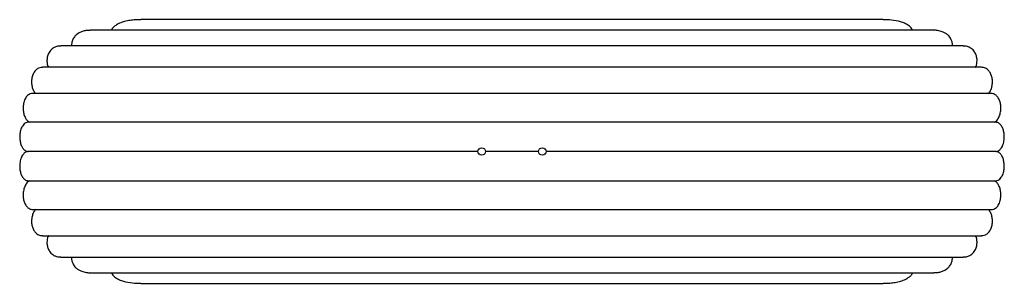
# Paper-space layout '_Superior' of a CAD drawing. Header units: millimetres. Extents: x -380 to 270, y -636 to -462.
import ezdxf

# ---------------------------------------------------------------- set-up
doc = ezdxf.new("R2010")
doc.units = ezdxf.units.MM

psp = doc.layouts.new('_Superior')

# ---------------------------------------------------------------- linework, layer by layer
at = {"color": 7, "linetype": 'Continuous', "lineweight": 25}
for p, q in [((189.96, -461.95), (-300.1, -461.95)), ((223.34, -468.98), (-333.52, -468.98)), ((242.87, -479.34), (-353.07, -479.34)), ((254.86, -493.47), (-365.05, -493.47)), ((261.37, -510.78), (-371.57, -510.78)), ((264.01, -529.75), (-374.21, -529.75)), ((-77.6, -549.14), (-374.49, -549.14)), ((-37.6, -549.14), (-72.6, -549.14)), ((264.3, -549.14), (-32.6, -549.14)), ((-374.21, -568.53), (264.01, -568.53)), ((-371.57, -587.5), (261.37, -587.5)), ((-365.05, -604.81), (254.85, -604.81)), ((-353.07, -618.94), (242.87, -618.94)), ((-333.54, -629.3), (223.33, -629.3)), ((-300.15, -636.33), (189.91, -636.33))]:
    psp.add_line(p, q, dxfattribs=at)
for centre in [(-75.1, -549.14), (-35.1, -549.14)]:
    psp.add_circle(centre, 2.5, dxfattribs=at)
for points, knots in [([(-300.1, -462.03), (-300.66, -462), (-302.47, -461.92), (-305.46, -462.17), (-309.08, -462.67), (-312.59, -463.57), (-315.46, -464.82), (-317.59, -466.29), (-318.94, -467.55), (-319.49, -468.59), (-319.7, -468.98)], [0, 0, 0, 0, 0.075989, 0.24431, 0.412548, 0.582405, 0.751754, 0.846732, 0.941313, 1, 1, 1, 1]), ([(209.48, -468.98), (209.3, -468.62), (208.63, -467.27), (206.71, -465.72), (204.18, -464.29), (200.48, -462.98), (195.75, -462.07), (191.82, -462.01), (189.96, -461.98)], [0, 0, 0, 0, 0.0533168, 0.1958025, 0.3287446, 0.4620333, 0.7444913, 1, 1, 1, 1]), ([(-333.52, -469.03), (-334.48, -469.05), (-336.24, -469.09), (-338.7, -469.7), (-340.7, -470.54), (-342.35, -471.62), (-343.84, -473), (-345.09, -474.87), (-345.88, -477.17), (-345.83, -478.65), (-345.81, -479.34)], [0, 0, 0, 0, 0.168013, 0.309215, 0.450234, 0.549926, 0.649461, 0.789735, 0.902738, 1, 1, 1, 1]), ([(235.61, -479.34), (235.63, -479.2), (235.8, -478.33), (235.5, -476.66), (234.66, -474.36), (233.19, -472.49), (231.41, -471.08), (229.34, -469.97), (226.76, -469.25), (224.62, -468.9), (223.47, -469.01), (223.34, -469.02)], [0, 0, 0, 0, 0.020793, 0.128208, 0.232374, 0.387593, 0.502922, 0.618466, 0.798392, 0.978615, 1, 1, 1, 1]), ([(-353.07, -479.4), (-353.54, -479.39), (-354.79, -479.38), (-356.5, -479.91), (-358.13, -480.79), (-359.67, -482.07), (-361.05, -484), (-362, -486.68), (-362.22, -489.41), (-361.89, -491.79), (-361.36, -492.98), (-361.14, -493.47)], [0, 0, 0, 0, 0.087406, 0.229168, 0.325141, 0.421001, 0.569322, 0.690643, 0.812501, 0.922176, 1, 1, 1, 1]), ([(250.98, -493.47), (251.01, -493.43), (251.51, -492.62), (251.92, -490.56), (251.97, -487.76), (251.37, -485.25), (250.41, -483.35), (249.29, -481.95), (248.03, -480.85), (246.49, -479.99), (244.72, -479.42), (243.49, -479.39), (242.87, -479.38)], [0, 0, 0, 0, 0.0078802, 0.1453938, 0.2643705, 0.373005, 0.4885169, 0.5736302, 0.6588542, 0.7728377, 0.8869619, 1, 1, 1, 1]), ([(-365.05, -493.52), (-365.38, -493.51), (-366.27, -493.5), (-367.68, -493.98), (-369.38, -495.08), (-370.89, -496.97), (-371.97, -499.7), (-372.39, -502.66), (-372.19, -505.55), (-371.46, -508.08), (-370.55, -509.85), (-369.82, -510.56), (-369.59, -510.78)], [0, 0, 0, 0, 0.05892, 0.161251, 0.26344, 0.400511, 0.516575, 0.633138, 0.737587, 0.839787, 0.95014, 1, 1, 1, 1]), ([(259.33, -510.78), (259.74, -510.36), (260.69, -509.4), (261.68, -506.97), (262.19, -504.02), (262.04, -501.08), (261.37, -498.5), (260.21, -496.26), (258.49, -494.48), (256.61, -493.58), (255.33, -493.51), (254.86, -493.48)], [0, 0, 0, 0, 0.09073, 0.208768, 0.327358, 0.432519, 0.534121, 0.642859, 0.767478, 0.915849, 1, 1, 1, 1]), ([(-371.57, -510.8), (-371.63, -510.79), (-372.15, -510.73), (-373.12, -511), (-374.67, -511.77), (-375.95, -513.19), (-376.87, -515.02), (-377.54, -517.02), (-377.93, -519.67), (-377.78, -522.7), (-377.15, -525.37), (-376.05, -527.63), (-374.76, -529.09), (-373.82, -529.57), (-373.46, -529.75)], [0, 0, 0, 0, 0.0098004, 0.0911366, 0.1724104, 0.2982767, 0.3619055, 0.4254677, 0.5340439, 0.6301317, 0.7237686, 0.8228143, 0.9336697, 1, 1, 1, 1]), ([(263.27, -529.75), (263.58, -529.6), (264.25, -529.27), (265.43, -528.17), (266.44, -526.58), (267.12, -524.63), (267.58, -522.61), (267.74, -520.02), (267.39, -517.13), (266.57, -514.61), (265.28, -512.55), (263.52, -511.06), (262.11, -510.89), (261.37, -510.81)], [0, 0, 0, 0, 0.0571302, 0.1257061, 0.2419017, 0.3005845, 0.3592215, 0.4612774, 0.5553026, 0.6503217, 0.7534637, 0.8707433, 1, 1, 1, 1]), ([(-374.21, -529.8), (-374.35, -529.78), (-374.95, -529.73), (-375.94, -530.07), (-377.12, -530.82), (-378.31, -532.16), (-379.4, -534.33), (-380.07, -537.35), (-380.15, -540.49), (-379.73, -543.35), (-378.85, -545.82), (-377.53, -547.78), (-376.01, -548.89), (-374.93, -549.07), (-374.49, -549.14)], [0, 0, 0, 0, 0.023351, 0.100673, 0.170091, 0.242111, 0.344956, 0.448215, 0.54095, 0.62867, 0.718451, 0.816077, 0.926388, 1, 1, 1, 1]), ([(264.3, -549.14), (264.74, -549.07), (265.64, -548.92), (267.08, -548), (268.25, -546.53), (269.07, -544.69), (269.66, -542.69), (269.99, -540.04), (269.81, -537), (269.17, -534.33), (268.09, -532.06), (266.53, -530.43), (265.09, -529.72), (264.2, -529.8), (264.01, -529.81)], [0, 0, 0, 0, 0.074835, 0.152427, 0.265032, 0.320828, 0.378726, 0.477632, 0.567042, 0.654943, 0.747786, 0.850899, 0.968513, 1, 1, 1, 1]), ([(-374.49, -549.14), (-374.93, -549.21), (-375.83, -549.36), (-377.28, -550.28), (-378.44, -551.75), (-379.27, -553.59), (-379.85, -555.59), (-380.18, -558.24), (-380.01, -561.28), (-379.37, -563.95), (-378.28, -566.22), (-376.73, -567.85), (-375.29, -568.56), (-374.4, -568.48), (-374.21, -568.47)], [0, 0, 0, 0, 0.074835, 0.152427, 0.265032, 0.320828, 0.378726, 0.477632, 0.567042, 0.654943, 0.747786, 0.850899, 0.968513, 1, 1, 1, 1]), ([(264.01, -568.48), (264.15, -568.5), (264.76, -568.55), (265.74, -568.21), (266.93, -567.46), (268.11, -566.12), (269.2, -563.95), (269.88, -560.93), (269.96, -557.79), (269.53, -554.93), (268.66, -552.46), (267.33, -550.5), (265.81, -549.39), (264.73, -549.21), (264.3, -549.14)], [0, 0, 0, 0, 0.023351, 0.100673, 0.170091, 0.242111, 0.344956, 0.448215, 0.54095, 0.62867, 0.718451, 0.816077, 0.926388, 1, 1, 1, 1]), ([(-373.47, -568.53), (-373.77, -568.68), (-374.45, -569.01), (-375.62, -570.11), (-376.63, -571.7), (-377.32, -573.65), (-377.77, -575.67), (-377.93, -578.27), (-377.58, -581.15), (-376.76, -583.67), (-375.47, -585.73), (-373.71, -587.22), (-372.3, -587.39), (-371.57, -587.48)], [0, 0, 0, 0, 0.05713, 0.125706, 0.241902, 0.300584, 0.359221, 0.461277, 0.555303, 0.650322, 0.753464, 0.870743, 1, 1, 1, 1]), ([(261.37, -587.48), (261.43, -587.49), (261.96, -587.55), (262.93, -587.28), (264.47, -586.51), (265.75, -585.09), (266.68, -583.26), (267.35, -581.26), (267.73, -578.61), (267.59, -575.58), (266.96, -572.91), (265.86, -570.65), (264.57, -569.19), (263.62, -568.71), (263.27, -568.53)], [0, 0, 0, 0, 0.0098, 0.091137, 0.17241, 0.298277, 0.361906, 0.425468, 0.534044, 0.630132, 0.723769, 0.822814, 0.93367, 1, 1, 1, 1]), ([(-369.53, -587.5), (-369.94, -587.92), (-370.88, -588.88), (-371.87, -591.31), (-372.38, -594.26), (-372.23, -597.2), (-371.57, -599.78), (-370.4, -602.02), (-368.68, -603.8), (-366.81, -604.7), (-365.52, -604.77), (-365.05, -604.8)], [0, 0, 0, 0, 0.0907301, 0.2087682, 0.3273584, 0.4325192, 0.5341206, 0.6428587, 0.7674777, 0.9158487, 1, 1, 1, 1]), ([(254.85, -604.76), (255.18, -604.77), (256.08, -604.78), (257.48, -604.3), (259.18, -603.2), (260.69, -601.31), (261.78, -598.58), (262.2, -595.62), (261.99, -592.73), (261.26, -590.2), (260.35, -588.43), (259.63, -587.72), (259.4, -587.5)], [0, 0, 0, 0, 0.05892, 0.161251, 0.26344, 0.400511, 0.516575, 0.633138, 0.737587, 0.839787, 0.95014, 1, 1, 1, 1]), ([(-361.18, -604.81), (-361.2, -604.85), (-361.71, -605.66), (-362.12, -607.72), (-362.16, -610.52), (-361.56, -613.03), (-360.61, -614.93), (-359.49, -616.33), (-358.22, -617.44), (-356.69, -618.29), (-354.92, -618.86), (-353.68, -618.89), (-353.07, -618.9)], [0, 0, 0, 0, 0.00788, 0.145394, 0.26437, 0.373005, 0.488517, 0.57363, 0.658854, 0.772838, 0.886962, 1, 1, 1, 1]), ([(242.87, -618.88), (243.35, -618.89), (244.6, -618.9), (246.3, -618.37), (247.94, -617.49), (249.47, -616.21), (250.86, -614.29), (251.8, -611.6), (252.02, -608.87), (251.7, -606.49), (251.16, -605.3), (250.94, -604.81)], [0, 0, 0, 0, 0.0874059, 0.2291684, 0.3251412, 0.4210008, 0.569322, 0.6906428, 0.8125013, 0.9221759, 1, 1, 1, 1]), ([(-345.8, -618.94), (-345.83, -619.09), (-346, -619.95), (-345.7, -621.62), (-344.85, -623.92), (-343.39, -625.79), (-341.61, -627.2), (-339.53, -628.31), (-336.95, -629.03), (-334.82, -629.38), (-333.66, -629.27), (-333.54, -629.26)], [0, 0, 0, 0, 0.020793, 0.128208, 0.232374, 0.387593, 0.502922, 0.618466, 0.798392, 0.978615, 1, 1, 1, 1]), ([(223.33, -629.25), (224.28, -629.23), (226.04, -629.19), (228.51, -628.58), (230.5, -627.74), (232.15, -626.66), (233.65, -625.28), (234.9, -623.41), (235.68, -621.11), (235.64, -619.63), (235.62, -618.94)], [0, 0, 0, 0, 0.168013, 0.309215, 0.450234, 0.549926, 0.649461, 0.789735, 0.902738, 1, 1, 1, 1]), ([(-319.67, -629.3), (-319.49, -629.66), (-318.82, -631.01), (-316.91, -632.56), (-314.37, -633.99), (-310.68, -635.3), (-305.94, -636.21), (-302.02, -636.27), (-300.15, -636.3)], [0, 0, 0, 0, 0.053317, 0.195802, 0.328745, 0.462033, 0.744491, 1, 1, 1, 1]), ([(189.91, -636.25), (190.47, -636.28), (192.28, -636.36), (195.26, -636.11), (198.88, -635.61), (202.4, -634.71), (205.26, -633.47), (207.4, -632), (208.74, -630.73), (209.3, -629.69), (209.51, -629.3)], [0, 0, 0, 0, 0.075989, 0.24431, 0.412548, 0.582405, 0.751754, 0.846732, 0.941313, 1, 1, 1, 1])]:
    psp.add_open_spline(points, degree=3, knots=knots, dxfattribs=at)

doc.saveas('drawing.dxf')
